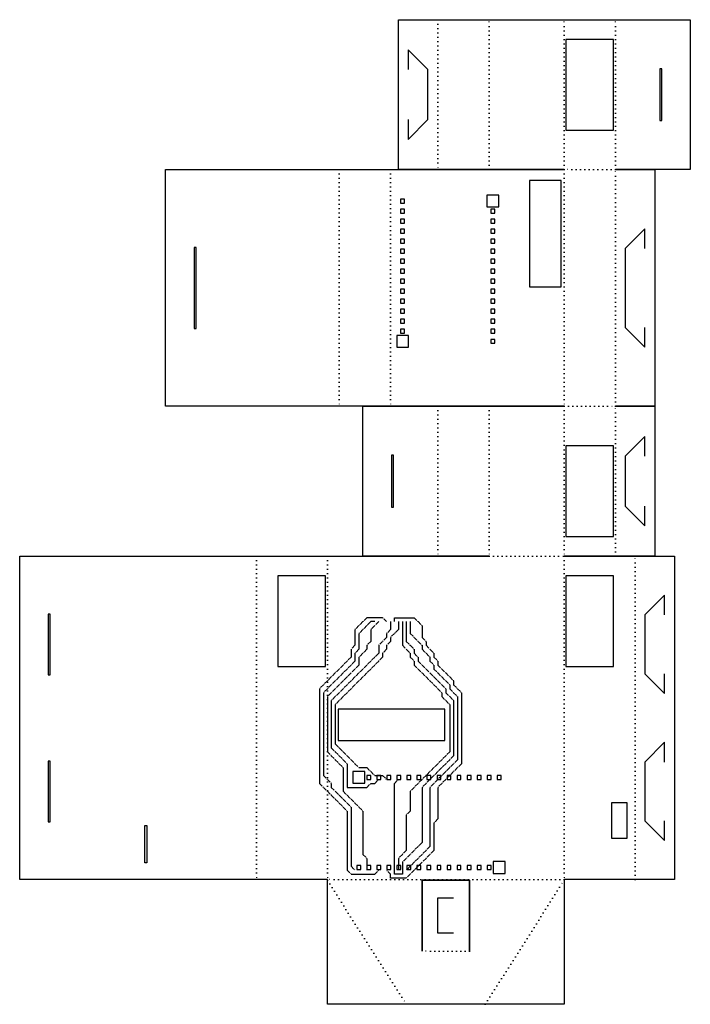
# Model space of a CAD drawing. Extents: x 0 to 170, y 0 to 250.
import ezdxf

# ---------------------------------------------------------------- set-up
doc = ezdxf.new("R2010")
doc.units = 0
doc.linetypes.add('DASHDOT', pattern=[1.4, 1, -0.2, 0, -0.2])
doc.linetypes.add('DOTTED', pattern=[1, 0, -1])
for name, color, linetype in [('Circuit', 1, 'CONTINUOUS'), ('Cut', 5, 'CONTINUOUS'), ('Fold', 4, 'CONTINUOUS'), ('Pin_temp', 6, 'CONTINUOUS')]:
    doc.layers.add(name, color=color, linetype=linetype)

msp = doc.modelspace()

# ---------------------------------------------------------------- linework, layer by layer
at = {"layer": 'Circuit', "linetype": 'DASHDOT'}
for p, q in [((88, 98), (87, 97)), ((89, 98), (88, 98)), ((90, 98), (89, 98)), ((91, 98), (90, 98)), ((92, 98), (91, 98)), ((93, 97), (92, 98)), ((95, 97), (95, 98)), ((95, 98), (96, 98)), ((96, 98), (97, 98)), ((97, 98), (98, 98)), ((98, 98), (99, 98)), ((99, 98), (100, 98)), ((100, 98), (101, 97)), ((86, 96), (85, 95)), ((85, 95), (85, 94)), ((87, 97), (86, 96)), ((87, 95), (86, 94)), ((88, 96), (87, 95)), ((89, 97), (88, 96)), ((90, 97), (89, 97)), ((90, 96), (89, 95)), ((89, 95), (89, 94)), ((91, 97), (90, 96)), ((94, 95), (93, 94)), ((94, 97), (94, 96)), ((94, 96), (94, 95)), ((96, 95), (95, 94)), ((96, 97), (96, 96)), ((96, 96), (96, 95)), ((97, 97), (97, 96)), ((97, 96), (97, 95)), ((97, 95), (97, 94)), ((98, 97), (98, 96)), ((98, 96), (98, 95)), ((98, 95), (98, 94)), ((99, 97), (99, 96)), ((99, 96), (99, 95)), ((99, 95), (99, 94)), ((101, 97), (102, 96)), ((102, 96), (102, 95)), ((102, 95), (102, 94)), ((85, 94), (85, 93)), ((85, 93), (85, 92)), ((86, 94), (86, 93)), ((86, 93), (86, 92)), ((89, 94), (89, 93)), ((89, 93), (89, 92)), ((93, 93), (92, 92)), ((93, 94), (93, 93)), ((95, 94), (94, 93)), ((94, 93), (94, 92)), ((97, 94), (97, 93)), ((97, 93), (97, 92)), ((98, 94), (98, 93)), ((98, 93), (98, 92)), ((99, 94), (100, 93)), ((100, 93), (101, 92)), ((102, 94), (102, 93)), ((102, 93), (103, 92)), ((85, 91), (84, 90)), ((84, 90), (84, 89)), ((85, 92), (85, 91)), ((86, 90), (85, 89)), ((86, 92), (86, 91)), ((86, 91), (86, 90)), ((88, 90), (87, 89)), ((89, 92), (88, 91)), ((88, 91), (88, 90)), ((92, 92), (91, 91)), ((91, 91), (91, 90)), ((91, 90), (91, 89)), ((93, 90), (92, 89)), ((94, 92), (93, 91)), ((93, 91), (93, 90)), ((97, 92), (97, 91)), ((97, 91), (98, 90)), ((98, 92), (99, 91)), ((98, 90), (99, 89)), ((99, 91), (100, 90)), ((100, 90), (100, 89)), ((101, 92), (102, 91)), ((102, 91), (102, 90)), ((102, 90), (103, 89)), ((103, 92), (103, 91)), ((103, 91), (104, 90)), ((104, 90), (105, 89)), ((84, 88), (83, 87)), ((84, 89), (84, 88)), ((85, 89), (85, 88)), ((85, 88), (85, 87)), ((87, 89), (86, 88)), ((86, 88), (86, 87)), ((90, 88), (89, 87)), ((91, 89), (90, 88)), ((92, 88), (91, 87)), ((92, 89), (92, 88)), ((99, 89), (99, 88)), ((99, 88), (100, 87)), ((100, 89), (101, 88)), ((101, 88), (101, 87)), ((103, 89), (104, 88)), ((104, 88), (104, 87)), ((105, 89), (105, 88)), ((105, 88), (106, 87)), ((81, 85), (80, 84)), ((82, 86), (81, 85)), ((83, 87), (82, 86)), ((83, 85), (82, 84)), ((84, 86), (83, 85)), ((85, 87), (84, 86)), ((85, 85), (84, 84)), ((86, 86), (85, 85)), ((86, 87), (86, 86)), ((87, 85), (86, 84)), ((88, 86), (87, 85)), ((89, 87), (88, 86)), ((89, 85), (88, 84)), ((90, 86), (89, 85)), ((91, 87), (90, 86)), ((100, 87), (100, 86)), ((100, 86), (101, 85)), ((101, 87), (102, 86)), ((101, 85), (102, 84)), ((102, 86), (103, 85)), ((103, 85), (104, 84)), ((104, 87), (105, 86)), ((105, 86), (105, 85)), ((105, 85), (106, 84)), ((106, 87), (106, 86)), ((106, 86), (107, 85)), ((107, 85), (108, 84)), ((79, 83), (78, 82)), ((80, 84), (79, 83)), ((81, 83), (80, 82)), ((82, 84), (81, 83)), ((83, 83), (82, 82)), ((84, 84), (83, 83)), ((85, 83), (84, 82)), ((86, 84), (85, 83)), ((87, 83), (86, 82)), ((88, 84), (87, 83)), ((102, 84), (103, 83)), ((103, 83), (104, 82)), ((104, 84), (105, 83)), ((105, 83), (106, 82)), ((106, 84), (107, 83)), ((107, 83), (108, 82)), ((108, 84), (109, 83)), ((109, 83), (110, 82)), ((77, 81), (76, 80)), ((76, 80), (76, 79)), ((78, 82), (77, 81)), ((78, 80), (77, 79)), ((79, 81), (78, 80)), ((80, 82), (79, 81)), ((80, 80), (79, 79)), ((81, 81), (80, 80)), ((82, 82), (81, 81)), ((82, 80), (81, 79)), ((83, 81), (82, 80)), ((84, 82), (83, 81)), ((84, 80), (83, 79)), ((85, 81), (84, 80)), ((86, 82), (85, 81)), ((104, 82), (105, 81)), ((105, 81), (106, 80)), ((106, 82), (107, 81)), ((106, 80), (107, 79)), ((107, 81), (108, 80)), ((108, 82), (109, 81)), ((108, 80), (108, 79)), ((109, 81), (109, 80)), ((109, 80), (110, 79)), ((110, 82), (110, 81)), ((110, 81), (111, 80)), ((111, 80), (112, 79)), ((76, 79), (76, 78)), ((76, 78), (76, 77)), ((77, 79), (77, 78)), ((77, 78), (77, 77)), ((79, 79), (78, 78)), ((78, 78), (78, 77)), ((80, 78), (79, 77)), ((81, 79), (80, 78)), ((82, 78), (81, 77)), ((83, 79), (82, 78)), ((107, 79), (107, 78)), ((107, 78), (108, 77)), ((108, 79), (109, 78)), ((109, 78), (110, 77)), ((110, 79), (111, 78)), ((111, 78), (111, 77)), ((112, 79), (112, 78)), ((112, 78), (112, 77)), ((76, 77), (76, 76)), ((76, 76), (76, 75)), ((76, 75), (76, 74)), ((77, 77), (77, 76)), ((77, 76), (77, 75)), ((77, 75), (77, 74)), ((78, 77), (78, 76)), ((78, 76), (78, 75)), ((78, 75), (78, 74)), ((79, 77), (79, 76)), ((79, 76), (79, 75)), ((79, 75), (79, 74)), ((81, 77), (80, 76)), ((80, 76), (80, 75)), ((80, 75), (80, 74)), ((108, 77), (109, 76)), ((109, 76), (109, 75)), ((109, 75), (109, 74)), ((110, 77), (110, 76)), ((110, 76), (110, 75)), ((110, 75), (110, 74)), ((111, 77), (111, 76)), ((111, 76), (111, 75)), ((111, 75), (111, 74)), ((112, 77), (112, 76)), ((112, 76), (112, 75)), ((112, 75), (112, 74)), ((76, 74), (76, 73)), ((76, 73), (76, 72)), ((77, 74), (77, 73)), ((77, 73), (77, 72)), ((78, 74), (78, 73)), ((78, 73), (78, 72)), ((79, 74), (79, 73)), ((79, 73), (79, 72)), ((80, 74), (80, 73)), ((80, 73), (80, 72)), ((109, 74), (109, 73)), ((109, 73), (109, 72)), ((110, 74), (110, 73)), ((110, 73), (110, 72)), ((111, 74), (111, 73)), ((111, 73), (111, 72)), ((112, 74), (112, 73)), ((112, 73), (112, 72)), ((76, 72), (76, 71)), ((76, 71), (76, 70)), ((76, 70), (76, 69)), ((77, 72), (77, 71)), ((77, 71), (77, 70)), ((77, 70), (77, 69)), ((78, 72), (78, 71)), ((78, 71), (78, 70)), ((78, 70), (78, 69)), ((79, 72), (79, 71)), ((79, 71), (79, 70)), ((79, 70), (79, 69)), ((80, 72), (80, 71)), ((80, 71), (80, 70)), ((80, 70), (80, 69)), ((109, 72), (109, 71)), ((109, 71), (109, 70)), ((109, 70), (109, 69)), ((110, 72), (110, 71)), ((110, 71), (110, 70)), ((110, 70), (110, 69)), ((111, 72), (111, 71)), ((111, 71), (111, 70)), ((111, 70), (111, 69)), ((112, 72), (112, 71)), ((112, 71), (112, 70)), ((112, 70), (112, 69)), ((76, 69), (76, 68)), ((76, 68), (76, 67)), ((77, 69), (77, 68)), ((77, 68), (77, 67)), ((78, 69), (78, 68)), ((78, 68), (78, 67)), ((79, 69), (79, 68)), ((79, 68), (79, 67)), ((80, 69), (80, 68)), ((80, 68), (80, 67)), ((109, 69), (109, 68)), ((109, 68), (109, 67)), ((110, 69), (110, 68)), ((110, 68), (110, 67)), ((111, 69), (111, 68)), ((111, 68), (111, 67)), ((112, 69), (112, 68)), ((112, 68), (112, 67)), ((76, 67), (76, 66)), ((76, 66), (76, 65)), ((76, 65), (76, 64)), ((77, 67), (77, 66)), ((77, 66), (77, 65)), ((77, 65), (77, 64)), ((78, 67), (78, 66)), ((78, 66), (78, 65)), ((78, 65), (78, 64)), ((79, 67), (79, 66)), ((79, 66), (79, 65)), ((79, 65), (80, 64)), ((80, 67), (80, 66)), ((80, 66), (81, 65)), ((81, 65), (82, 64)), ((109, 67), (109, 66)), ((109, 66), (109, 65)), ((109, 65), (109, 64)), ((110, 67), (110, 66)), ((110, 66), (110, 65)), ((110, 65), (110, 64)), ((111, 67), (111, 66)), ((111, 66), (111, 65)), ((111, 65), (111, 64)), ((112, 67), (112, 66)), ((112, 66), (112, 65)), ((112, 65), (112, 64)), ((76, 64), (76, 63)), ((76, 63), (76, 62)), ((77, 64), (77, 63)), ((77, 63), (77, 62)), ((78, 64), (79, 63)), ((79, 63), (80, 62)), ((80, 64), (81, 63)), ((81, 63), (82, 62)), ((82, 64), (83, 63)), ((83, 63), (84, 62)), ((108, 63), (107, 62)), ((109, 64), (108, 63)), ((110, 63), (109, 62)), ((110, 64), (110, 63)), ((111, 64), (111, 63)), ((111, 63), (111, 62)), ((112, 64), (112, 63)), ((112, 63), (112, 62)), ((76, 62), (76, 61)), ((76, 61), (76, 60)), ((76, 60), (76, 59)), ((77, 62), (77, 61)), ((77, 61), (77, 60)), ((77, 60), (77, 59)), ((80, 62), (81, 61)), ((81, 61), (82, 60)), ((82, 62), (83, 61)), ((82, 60), (82, 59)), ((83, 61), (83, 60)), ((83, 60), (83, 59)), ((84, 62), (85, 61)), ((85, 61), (86, 60)), ((86, 60), (87, 60)), ((87, 60), (88, 60)), ((88, 60), (89, 59)), ((105, 60), (104, 59)), ((106, 61), (105, 60)), ((107, 62), (106, 61)), ((107, 60), (106, 59)), ((108, 61), (107, 60)), ((109, 62), (108, 61)), ((109, 60), (108, 59)), ((110, 61), (109, 60)), ((111, 62), (110, 61)), ((111, 60), (110, 59)), ((112, 61), (111, 60)), ((112, 62), (112, 61)), ((76, 59), (76, 58)), ((76, 58), (76, 57)), ((77, 59), (77, 58)), ((77, 58), (78, 57)), ((82, 59), (82, 58)), ((82, 58), (82, 57)), ((83, 59), (83, 58)), ((83, 58), (83, 57)), ((89, 59), (90, 58)), ((90, 58), (91, 58)), ((91, 58), (92, 58)), ((92, 58), (93, 57)), ((103, 58), (102, 57)), ((104, 59), (103, 58)), ((105, 58), (104, 57)), ((106, 59), (105, 58)), ((107, 58), (106, 57)), ((108, 59), (107, 58)), ((109, 58), (108, 57)), ((110, 59), (109, 58)), ((76, 57), (76, 56)), ((76, 56), (77, 55)), ((77, 55), (78, 54)), ((78, 57), (79, 56)), ((79, 56), (79, 55)), ((79, 55), (80, 54)), ((82, 57), (82, 56)), ((82, 56), (82, 55)), ((82, 55), (82, 54)), ((83, 57), (83, 56)), ((83, 56), (83, 55)), ((83, 55), (84, 55)), ((84, 55), (85, 55)), ((85, 55), (86, 55)), ((86, 55), (87, 55)), ((87, 55), (88, 55)), ((88, 55), (89, 56)), ((89, 56), (90, 56)), ((90, 56), (91, 57)), ((95, 56), (96, 57)), ((95, 55), (95, 56)), ((95, 54), (95, 55)), ((100, 55), (99, 54)), ((101, 56), (100, 55)), ((102, 57), (101, 56)), ((103, 56), (102, 55)), ((102, 55), (102, 54)), ((104, 57), (103, 56)), ((105, 56), (104, 55)), ((104, 55), (104, 54)), ((106, 57), (105, 56)), ((107, 56), (106, 55)), ((106, 55), (106, 54)), ((108, 57), (107, 56)), ((78, 54), (79, 53)), ((79, 53), (80, 52)), ((80, 54), (81, 53)), ((81, 53), (82, 52)), ((82, 54), (83, 53)), ((83, 53), (84, 52)), ((95, 53), (95, 54)), ((95, 52), (95, 53)), ((99, 54), (99, 53)), ((99, 53), (99, 52)), ((102, 54), (102, 53)), ((102, 53), (102, 52)), ((104, 54), (104, 53)), ((104, 53), (104, 52)), ((106, 54), (106, 53)), ((106, 53), (106, 52)), ((80, 52), (81, 51)), ((81, 51), (82, 50)), ((82, 52), (83, 51)), ((82, 50), (83, 49)), ((83, 51), (84, 50)), ((84, 52), (85, 51)), ((84, 50), (84, 49)), ((85, 51), (86, 50)), ((86, 50), (87, 49)), ((95, 51), (95, 52)), ((95, 50), (95, 51)), ((95, 49), (95, 50)), ((99, 52), (99, 51)), ((99, 51), (99, 50)), ((99, 50), (99, 49)), ((102, 52), (102, 51)), ((102, 51), (102, 50)), ((102, 50), (102, 49)), ((104, 52), (104, 51)), ((104, 51), (104, 50)), ((104, 50), (104, 49)), ((106, 52), (106, 51)), ((106, 51), (106, 50)), ((106, 50), (106, 49)), ((83, 49), (83, 48)), ((83, 48), (83, 47)), ((84, 49), (84, 48)), ((84, 48), (84, 47)), ((87, 49), (87, 48)), ((87, 48), (87, 47)), ((95, 48), (95, 49)), ((95, 47), (95, 48)), ((99, 49), (98, 48)), ((98, 48), (98, 47)), ((102, 49), (102, 48)), ((102, 48), (102, 47)), ((104, 49), (104, 48)), ((104, 48), (104, 47)), ((106, 49), (106, 48)), ((106, 48), (106, 47)), ((83, 47), (83, 46)), ((83, 46), (83, 45)), ((83, 45), (83, 44)), ((84, 47), (84, 46)), ((84, 46), (84, 45)), ((84, 45), (84, 44)), ((87, 47), (87, 46)), ((87, 46), (87, 45)), ((87, 45), (87, 44)), ((95, 46), (95, 47)), ((95, 45), (95, 46)), ((95, 44), (95, 45)), ((98, 47), (98, 46)), ((98, 46), (98, 45)), ((98, 45), (98, 44)), ((102, 47), (102, 46)), ((102, 46), (102, 45)), ((102, 45), (102, 44)), ((104, 47), (104, 46)), ((104, 46), (104, 45)), ((104, 45), (104, 44)), ((106, 47), (105, 46)), ((105, 46), (105, 45)), ((105, 45), (105, 44)), ((83, 44), (83, 43)), ((83, 43), (83, 42)), ((84, 44), (84, 43)), ((84, 43), (84, 42)), ((87, 44), (87, 43)), ((87, 43), (87, 42)), ((95, 43), (95, 44)), ((95, 42), (95, 43)), ((98, 44), (98, 43)), ((98, 43), (98, 42)), ((102, 44), (102, 43)), ((102, 43), (102, 42)), ((104, 44), (104, 43)), ((104, 43), (104, 42)), ((105, 44), (105, 43)), ((105, 43), (105, 42)), ((83, 42), (83, 41)), ((83, 41), (83, 40)), ((83, 40), (83, 39)), ((84, 42), (84, 41)), ((84, 41), (84, 40)), ((84, 40), (84, 39)), ((87, 42), (87, 41)), ((87, 41), (87, 40)), ((87, 40), (87, 39)), ((95, 41), (95, 42)), ((95, 40), (95, 41)), ((95, 39), (95, 40)), ((98, 42), (98, 41)), ((98, 41), (98, 40)), ((98, 40), (98, 39)), ((101, 40), (100, 39)), ((102, 41), (101, 40)), ((102, 42), (102, 41)), ((104, 40), (103, 39)), ((104, 42), (104, 41)), ((104, 41), (104, 40)), ((105, 42), (105, 41)), ((105, 41), (105, 40)), ((105, 40), (105, 39)), ((83, 39), (83, 38)), ((83, 38), (83, 37)), ((84, 39), (84, 38)), ((84, 38), (84, 37)), ((87, 39), (87, 38)), ((87, 38), (88, 37)), ((95, 38), (95, 39)), ((95, 37), (95, 38)), ((97, 38), (96, 37)), ((98, 39), (97, 38)), ((99, 38), (98, 37)), ((100, 39), (99, 38)), ((102, 38), (101, 37)), ((103, 39), (102, 38)), ((104, 38), (103, 37)), ((105, 39), (104, 38)), ((83, 37), (83, 36)), ((83, 36), (83, 35)), ((83, 35), (83, 34)), ((84, 37), (84, 36)), ((84, 36), (84, 35)), ((84, 35), (85, 34)), ((88, 37), (88, 36)), ((88, 36), (88, 35)), ((88, 35), (88, 34)), ((95, 36), (95, 37)), ((95, 35), (95, 36)), ((95, 34), (95, 35)), ((96, 37), (96, 36)), ((96, 36), (96, 35)), ((96, 35), (96, 34)), ((98, 37), (97, 36)), ((97, 36), (97, 35)), ((97, 35), (97, 34)), ((99, 35), (98, 34)), ((100, 36), (99, 35)), ((101, 37), (100, 36)), ((101, 35), (100, 34)), ((102, 36), (101, 35)), ((103, 37), (102, 36)), ((83, 34), (84, 33)), ((84, 33), (85, 33)), ((85, 33), (86, 33)), ((86, 33), (87, 33)), ((87, 33), (88, 33)), ((88, 33), (89, 33)), ((89, 33), (90, 33)), ((90, 33), (91, 34)), ((94, 33), (93, 34)), ((94, 32), (94, 33)), ((95, 33), (95, 34)), ((96, 33), (95, 33)), ((97, 33), (96, 33)), ((97, 34), (97, 33)), ((99, 33), (98, 32)), ((100, 34), (99, 33)), ((95, 32), (94, 32)), ((96, 32), (95, 32)), ((97, 32), (96, 32)), ((98, 32), (97, 32))]:
    msp.add_line(p, q, dxfattribs=at)
at = {"layer": 'Cut', "color": 5}
for p, q in [((96, 249.6), (106, 249.6)), ((96, 211.6), (96, 249.6)), ((106, 249.6), (119, 249.6)), ((119, 249.6), (138, 249.6)), ((138, 249.6), (151, 249.6)), ((151, 249.6), (170, 249.6)), ((170, 249.6), (170, 211.6)), ((138.461, 244.6), (138.461, 221.6)), ((150.539, 244.6), (138.461, 244.6)), ((150.539, 221.6), (150.539, 244.6)), ((103.5, 236.933), (98.5, 241.933)), ((98.5, 241.933), (98.5, 236.933)), ((162.75, 237.183), (162.25, 237.183)), ((162.25, 237.183), (162.25, 224.017)), ((162.75, 224.017), (162.75, 237.183)), ((103.5, 224.267), (103.5, 236.933)), ((98.5, 224.267), (98.5, 219.267)), ((98.5, 219.267), (103.5, 224.267)), ((162.25, 224.017), (162.75, 224.017)), ((138.461, 221.6), (150.539, 221.6)), ((37, 151.6), (37, 211.6)), ((37, 211.6), (81, 211.6)), ((81, 211.6), (94, 211.6)), ((94, 211.6), (138, 211.6)), ((106, 211.6), (96, 211.6)), ((119, 211.6), (106, 211.6)), ((138, 211.6), (119, 211.6)), ((151, 211.6), (161, 211.6)), ((170, 211.6), (151, 211.6)), ((161, 211.6), (161, 151.6)), ((137.25, 208.85), (129.25, 208.85)), ((129.25, 208.85), (129.25, 181.85)), ((137.25, 181.85), (137.25, 208.85)), ((118.43, 205.13), (118.43, 202.13)), ((121.43, 205.13), (118.43, 205.13)), ((121.43, 202.13), (121.43, 205.13)), ((118.43, 202.13), (121.43, 202.13)), ((158.5, 196.6), (153.5, 191.6)), ((158.5, 191.6), (158.5, 196.6)), ((44.75, 191.85), (44.25, 191.85)), ((44.25, 191.85), (44.25, 171.35)), ((44.75, 171.35), (44.75, 191.85)), ((153.5, 191.6), (153.5, 171.6)), ((129.25, 181.85), (137.25, 181.85)), ((44.25, 171.35), (44.75, 171.35)), ((153.5, 171.6), (158.5, 166.6)), ((158.5, 166.6), (158.5, 171.6)), ((98.57, 169.57), (95.57, 169.57)), ((95.57, 169.57), (95.57, 166.57)), ((98.57, 166.57), (98.57, 169.57)), ((95.57, 166.57), (98.57, 166.57)), ((81, 151.6), (37, 151.6)), ((94, 151.6), (81, 151.6)), ((87, 151.6), (106, 151.6)), ((87, 113.6), (87, 151.6)), ((138, 151.6), (94, 151.6)), ((106, 151.6), (119, 151.6)), ((119, 151.6), (138, 151.6)), ((161, 151.6), (151, 151.6)), ((151, 151.6), (161, 151.6)), ((161, 151.6), (161, 113.6)), ((158.5, 143.933), (153.5, 138.933)), ((158.5, 138.933), (158.5, 143.933)), ((138.461, 141.6), (138.461, 118.6)), ((150.539, 141.6), (138.461, 141.6)), ((150.539, 118.6), (150.539, 141.6)), ((94.25, 139.183), (94.25, 126.017)), ((94.75, 139.183), (94.25, 139.183)), ((94.75, 126.017), (94.75, 139.183)), ((153.5, 138.933), (153.5, 126.267)), ((94.25, 126.017), (94.75, 126.017)), ((153.5, 126.267), (158.5, 121.267)), ((158.5, 121.267), (158.5, 126.267)), ((138.461, 118.6), (150.539, 118.6)), ((0, 31.6), (0, 113.6)), ((0, 113.6), (60, 113.6)), ((60, 113.6), (78, 113.6)), ((78, 113.6), (78, 113.6)), ((78, 113.6), (97, 113.6)), ((106, 113.6), (87, 113.6)), ((97, 113.6), (119, 113.6)), ((119, 113.6), (106, 113.6)), ((138, 113.6), (156, 113.6)), ((151, 113.6), (138, 113.6)), ((138, 113.6), (138, 113.6)), ((161, 113.6), (151, 113.6)), ((156, 113.6), (166, 113.6)), ((166, 113.6), (166, 31.6)), ((65.461, 108.6), (65.461, 85.6)), ((77.539, 108.6), (65.461, 108.6)), ((77.539, 85.6), (77.539, 108.6)), ((150.539, 108.6), (138.461, 108.6)), ((138.461, 108.6), (138.461, 85.6)), ((150.539, 85.6), (150.539, 108.6)), ((163.5, 103.691), (158.5, 98.691)), ((163.5, 98.691), (163.5, 103.691)), ((7.75, 98.941), (7.25, 98.941)), ((7.25, 98.941), (7.25, 83.532)), ((7.75, 83.532), (7.75, 98.941)), ((158.5, 98.691), (158.5, 83.782)), ((65.461, 85.6), (77.539, 85.6)), ((138.461, 85.6), (150.539, 85.6)), ((7.25, 83.532), (7.75, 83.532)), ((158.5, 83.782), (163.5, 78.782)), ((163.5, 78.782), (163.5, 83.782)), ((80.75, 74.85), (80.75, 66.85)), ((107.75, 74.85), (80.75, 74.85)), ((107.75, 66.85), (107.75, 74.85)), ((80.75, 66.85), (107.75, 66.85)), ((163.5, 66.418), (158.5, 61.418)), ((163.5, 61.418), (163.5, 66.418)), ((7.75, 61.668), (7.25, 61.668)), ((7.25, 61.668), (7.25, 46.259)), ((7.75, 46.259), (7.75, 61.668)), ((158.5, 61.418), (158.5, 46.509)), ((84.47, 59.03), (84.47, 56.03)), ((87.47, 59.03), (84.47, 59.03)), ((87.47, 56.03), (87.47, 59.03)), ((84.47, 56.03), (87.47, 56.03)), ((150, 51.1), (150, 42.1)), ((154, 51.1), (150, 51.1)), ((154, 42.1), (154, 51.1)), ((7.25, 46.259), (7.75, 46.259)), ((31.75, 45.35), (32.25, 45.35)), ((31.75, 35.85), (31.75, 45.35)), ((32.25, 45.35), (32.25, 35.85)), ((158.5, 46.509), (163.5, 41.509)), ((163.5, 41.509), (163.5, 46.509)), ((150, 42.1), (154, 42.1)), ((32.25, 35.85), (31.75, 35.85)), ((123.03, 36.17), (120.03, 36.17)), ((120.03, 36.17), (120.03, 33.17)), ((123.03, 33.17), (123.03, 36.17)), ((120.03, 33.17), (123.03, 33.17)), ((24, 31.6), (0, 31.6)), ((0, 31.6), (0, 31.6)), ((36, 31.6), (24, 31.6)), ((60, 31.6), (36, 31.6)), ((60, 31.6), (60, 31.6)), ((78, 31.6), (60, 31.6)), ((78, 31.5), (78, 31.6)), ((78, 0), (78, 31.5)), ((102, 13.5), (102, 31.5)), ((114, 31.5), (102, 31.5)), ((102, 31.5), (114, 31.5)), ((102, 31.5), (102, 13.5)), ((114, 31.5), (114, 13.5)), ((114, 13.5), (114, 31.5)), ((138, 31.6), (138, 31.5)), ((156, 31.6), (138, 31.6)), ((138, 31.5), (138, 0)), ((166, 31.6), (156, 31.6)), ((106, 27), (110, 27)), ((106, 18), (106, 27)), ((110, 18), (106, 18)), ((98, 0), (78, 0)), ((118, 0), (98, 0)), ((138, 0), (118, 0))]:
    msp.add_line(p, q, dxfattribs=at)
at = {"layer": 'Fold', "color": 3, "linetype": 'DOTTED'}
for p, q in [((106, 249.6), (106, 211.6)), ((119, 211.6), (119, 249.6)), ((138, 211.6), (138, 249.6)), ((151, 211.6), (151, 249.6)), ((151, 211.6), (138, 211.6)), ((106, 151.6), (106, 113.6)), ((119, 151.6), (119, 113.6)), ((138, 151.6), (138, 113.6)), ((138, 151.6), (151, 151.6)), ((151, 113.6), (151, 151.6)), ((78, 31.5), (98, 0)), ((118, 0), (138, 31.5))]:
    msp.add_line(p, q, dxfattribs=at)
at = {"layer": 'Fold', "color": 1, "linetype": 'DOTTED'}
for p, q in [((81, 211.6), (81, 151.6)), ((94, 211.6), (94, 151.6)), ((138, 211.6), (138, 151.6)), ((151, 151.6), (151, 211.6)), ((60, 113.6), (60, 31.6)), ((78, 113.6), (78, 31.6)), ((119, 113.6), (138, 113.6)), ((138, 113.6), (138, 31.6)), ((156, 31.6), (156, 113.6)), ((138, 31.6), (78, 31.6)), ((114, 13.5), (102, 13.5))]:
    msp.add_line(p, q, dxfattribs=at)
at = {"layer": 'Pin_temp', "color": 5}
for p, q in [((96.57, 204.13), (96.57, 203.13)), ((97.57, 204.13), (96.57, 204.13)), ((96.57, 203.13), (97.57, 203.13)), ((97.57, 203.13), (97.57, 204.13)), ((97.57, 201.59), (96.57, 201.59)), ((96.57, 201.59), (96.57, 200.59)), ((96.57, 200.59), (97.57, 200.59)), ((97.57, 200.59), (97.57, 201.59)), ((120.43, 201.59), (119.43, 201.59)), ((119.43, 201.59), (119.43, 200.59)), ((119.43, 200.59), (120.43, 200.59)), ((120.43, 200.59), (120.43, 201.59)), ((96.57, 199.05), (96.57, 198.05)), ((97.57, 199.05), (96.57, 199.05)), ((96.57, 198.05), (97.57, 198.05)), ((97.57, 198.05), (97.57, 199.05)), ((119.43, 199.05), (119.43, 198.05)), ((120.43, 199.05), (119.43, 199.05)), ((119.43, 198.05), (120.43, 198.05)), ((120.43, 198.05), (120.43, 199.05)), ((97.57, 196.51), (96.57, 196.51)), ((96.57, 196.51), (96.57, 195.51)), ((96.57, 195.51), (97.57, 195.51)), ((97.57, 195.51), (97.57, 196.51)), ((120.43, 196.51), (119.43, 196.51)), ((119.43, 196.51), (119.43, 195.51)), ((119.43, 195.51), (120.43, 195.51)), ((120.43, 195.51), (120.43, 196.51)), ((96.57, 193.97), (96.57, 192.97)), ((97.57, 193.97), (96.57, 193.97)), ((96.57, 192.97), (97.57, 192.97)), ((97.57, 192.97), (97.57, 193.97)), ((119.43, 193.97), (119.43, 192.97)), ((120.43, 193.97), (119.43, 193.97)), ((119.43, 192.97), (120.43, 192.97)), ((120.43, 192.97), (120.43, 193.97)), ((97.57, 191.43), (96.57, 191.43)), ((96.57, 191.43), (96.57, 190.43)), ((96.57, 190.43), (97.57, 190.43)), ((97.57, 190.43), (97.57, 191.43)), ((120.43, 191.43), (119.43, 191.43)), ((119.43, 191.43), (119.43, 190.43)), ((119.43, 190.43), (120.43, 190.43)), ((120.43, 190.43), (120.43, 191.43)), ((96.57, 188.89), (96.57, 187.89)), ((97.57, 188.89), (96.57, 188.89)), ((96.57, 187.89), (97.57, 187.89)), ((97.57, 187.89), (97.57, 188.89)), ((119.43, 188.89), (119.43, 187.89)), ((120.43, 188.89), (119.43, 188.89)), ((119.43, 187.89), (120.43, 187.89)), ((120.43, 187.89), (120.43, 188.89)), ((97.57, 186.35), (96.57, 186.35)), ((96.57, 186.35), (96.57, 185.35)), ((96.57, 185.35), (97.57, 185.35)), ((97.57, 185.35), (97.57, 186.35)), ((120.43, 186.35), (119.43, 186.35)), ((119.43, 186.35), (119.43, 185.35)), ((119.43, 185.35), (120.43, 185.35)), ((120.43, 185.35), (120.43, 186.35)), ((96.57, 183.81), (96.57, 182.81)), ((97.57, 183.81), (96.57, 183.81)), ((96.57, 182.81), (97.57, 182.81)), ((97.57, 182.81), (97.57, 183.81)), ((119.43, 183.81), (119.43, 182.81)), ((120.43, 183.81), (119.43, 183.81)), ((119.43, 182.81), (120.43, 182.81)), ((120.43, 182.81), (120.43, 183.81)), ((97.57, 181.27), (96.57, 181.27)), ((96.57, 181.27), (96.57, 180.27)), ((96.57, 180.27), (97.57, 180.27)), ((97.57, 180.27), (97.57, 181.27)), ((120.43, 181.27), (119.43, 181.27)), ((119.43, 181.27), (119.43, 180.27)), ((119.43, 180.27), (120.43, 180.27)), ((120.43, 180.27), (120.43, 181.27)), ((96.57, 178.73), (96.57, 177.73)), ((97.57, 178.73), (96.57, 178.73)), ((96.57, 177.73), (97.57, 177.73)), ((97.57, 177.73), (97.57, 178.73)), ((119.43, 178.73), (119.43, 177.73)), ((120.43, 178.73), (119.43, 178.73)), ((119.43, 177.73), (120.43, 177.73)), ((120.43, 177.73), (120.43, 178.73)), ((97.57, 176.19), (96.57, 176.19)), ((96.57, 176.19), (96.57, 175.19)), ((96.57, 175.19), (97.57, 175.19)), ((97.57, 175.19), (97.57, 176.19)), ((120.43, 176.19), (119.43, 176.19)), ((119.43, 176.19), (119.43, 175.19)), ((119.43, 175.19), (120.43, 175.19)), ((120.43, 175.19), (120.43, 176.19)), ((96.57, 173.65), (96.57, 172.65)), ((97.57, 173.65), (96.57, 173.65)), ((96.57, 172.65), (97.57, 172.65)), ((97.57, 172.65), (97.57, 173.65)), ((119.43, 173.65), (119.43, 172.65)), ((120.43, 173.65), (119.43, 173.65)), ((119.43, 172.65), (120.43, 172.65)), ((120.43, 172.65), (120.43, 173.65)), ((97.57, 171.11), (96.57, 171.11)), ((96.57, 171.11), (96.57, 170.11)), ((96.57, 170.11), (97.57, 170.11)), ((97.57, 170.11), (97.57, 171.11)), ((120.43, 171.11), (119.43, 171.11)), ((119.43, 171.11), (119.43, 170.11)), ((119.43, 170.11), (120.43, 170.11)), ((120.43, 170.11), (120.43, 171.11)), ((119.43, 168.57), (119.43, 167.57)), ((120.43, 168.57), (119.43, 168.57)), ((119.43, 167.57), (120.43, 167.57)), ((120.43, 167.57), (120.43, 168.57)), ((88.01, 58.03), (88.01, 57.03)), ((89.01, 58.03), (88.01, 58.03)), ((89.01, 57.03), (89.01, 58.03)), ((90.55, 58.03), (90.55, 57.03)), ((91.55, 58.03), (90.55, 58.03)), ((91.55, 57.03), (91.55, 58.03)), ((93.09, 58.03), (93.09, 57.03)), ((94.09, 58.03), (93.09, 58.03)), ((94.09, 57.03), (94.09, 58.03)), ((95.63, 58.03), (95.63, 57.03)), ((96.63, 58.03), (95.63, 58.03)), ((96.63, 57.03), (96.63, 58.03)), ((98.17, 58.03), (98.17, 57.03)), ((99.17, 58.03), (98.17, 58.03)), ((99.17, 57.03), (99.17, 58.03)), ((100.71, 58.03), (100.71, 57.03)), ((101.71, 58.03), (100.71, 58.03)), ((101.71, 57.03), (101.71, 58.03)), ((103.25, 58.03), (103.25, 57.03)), ((104.25, 58.03), (103.25, 58.03)), ((104.25, 57.03), (104.25, 58.03)), ((105.79, 58.03), (105.79, 57.03)), ((106.79, 58.03), (105.79, 58.03)), ((106.79, 57.03), (106.79, 58.03)), ((108.33, 58.03), (108.33, 57.03)), ((109.33, 58.03), (108.33, 58.03)), ((109.33, 57.03), (109.33, 58.03)), ((111.87, 58.03), (110.87, 58.03)), ((110.87, 58.03), (110.87, 57.03)), ((111.87, 57.03), (111.87, 58.03)), ((114.41, 58.03), (113.41, 58.03)), ((113.41, 58.03), (113.41, 57.03)), ((114.41, 57.03), (114.41, 58.03)), ((115.95, 58.03), (115.95, 57.03)), ((116.95, 58.03), (115.95, 58.03)), ((116.95, 57.03), (116.95, 58.03)), ((119.49, 58.03), (118.49, 58.03)), ((118.49, 58.03), (118.49, 57.03)), ((119.49, 57.03), (119.49, 58.03)), ((122.03, 58.03), (121.03, 58.03)), ((121.03, 58.03), (121.03, 57.03)), ((122.03, 57.03), (122.03, 58.03)), ((88.01, 57.03), (89.01, 57.03)), ((90.55, 57.03), (91.55, 57.03)), ((93.09, 57.03), (94.09, 57.03)), ((95.63, 57.03), (96.63, 57.03)), ((98.17, 57.03), (99.17, 57.03)), ((100.71, 57.03), (101.71, 57.03)), ((103.25, 57.03), (104.25, 57.03)), ((105.79, 57.03), (106.79, 57.03)), ((108.33, 57.03), (109.33, 57.03)), ((110.87, 57.03), (111.87, 57.03)), ((113.41, 57.03), (114.41, 57.03)), ((115.95, 57.03), (116.95, 57.03)), ((118.49, 57.03), (119.49, 57.03)), ((121.03, 57.03), (122.03, 57.03)), ((86.47, 35.17), (85.47, 35.17)), ((85.47, 35.17), (85.47, 34.17)), ((86.47, 34.17), (86.47, 35.17)), ((89.01, 35.17), (88.01, 35.17)), ((88.01, 35.17), (88.01, 34.17)), ((89.01, 34.17), (89.01, 35.17)), ((91.55, 35.17), (90.55, 35.17)), ((90.55, 35.17), (90.55, 34.17)), ((91.55, 34.17), (91.55, 35.17)), ((94.09, 35.17), (93.09, 35.17)), ((93.09, 35.17), (93.09, 34.17)), ((94.09, 34.17), (94.09, 35.17)), ((96.63, 35.17), (95.63, 35.17)), ((95.63, 35.17), (95.63, 34.17)), ((96.63, 34.17), (96.63, 35.17)), ((99.17, 35.17), (98.17, 35.17)), ((98.17, 35.17), (98.17, 34.17)), ((99.17, 34.17), (99.17, 35.17)), ((100.71, 35.17), (100.71, 34.17)), ((101.71, 35.17), (100.71, 35.17)), ((101.71, 34.17), (101.71, 35.17)), ((104.25, 35.17), (103.25, 35.17)), ((103.25, 35.17), (103.25, 34.17)), ((104.25, 34.17), (104.25, 35.17)), ((106.79, 35.17), (105.79, 35.17)), ((105.79, 35.17), (105.79, 34.17)), ((106.79, 34.17), (106.79, 35.17)), ((108.33, 35.17), (108.33, 34.17)), ((109.33, 35.17), (108.33, 35.17)), ((109.33, 34.17), (109.33, 35.17)), ((110.87, 35.17), (110.87, 34.17)), ((111.87, 35.17), (110.87, 35.17)), ((111.87, 34.17), (111.87, 35.17)), ((113.41, 35.17), (113.41, 34.17)), ((114.41, 35.17), (113.41, 35.17)), ((114.41, 34.17), (114.41, 35.17)), ((115.95, 35.17), (115.95, 34.17)), ((116.95, 35.17), (115.95, 35.17)), ((116.95, 34.17), (116.95, 35.17)), ((118.49, 35.17), (118.49, 34.17)), ((119.49, 35.17), (118.49, 35.17)), ((119.49, 34.17), (119.49, 35.17)), ((85.47, 34.17), (86.47, 34.17)), ((88.01, 34.17), (89.01, 34.17)), ((90.55, 34.17), (91.55, 34.17)), ((93.09, 34.17), (94.09, 34.17)), ((95.63, 34.17), (96.63, 34.17)), ((98.17, 34.17), (99.17, 34.17)), ((100.71, 34.17), (101.71, 34.17)), ((103.25, 34.17), (104.25, 34.17)), ((105.79, 34.17), (106.79, 34.17)), ((108.33, 34.17), (109.33, 34.17)), ((110.87, 34.17), (111.87, 34.17)), ((113.41, 34.17), (114.41, 34.17)), ((115.95, 34.17), (116.95, 34.17)), ((118.49, 34.17), (119.49, 34.17))]:
    msp.add_line(p, q, dxfattribs=at)

doc.saveas('drawing.dxf')
